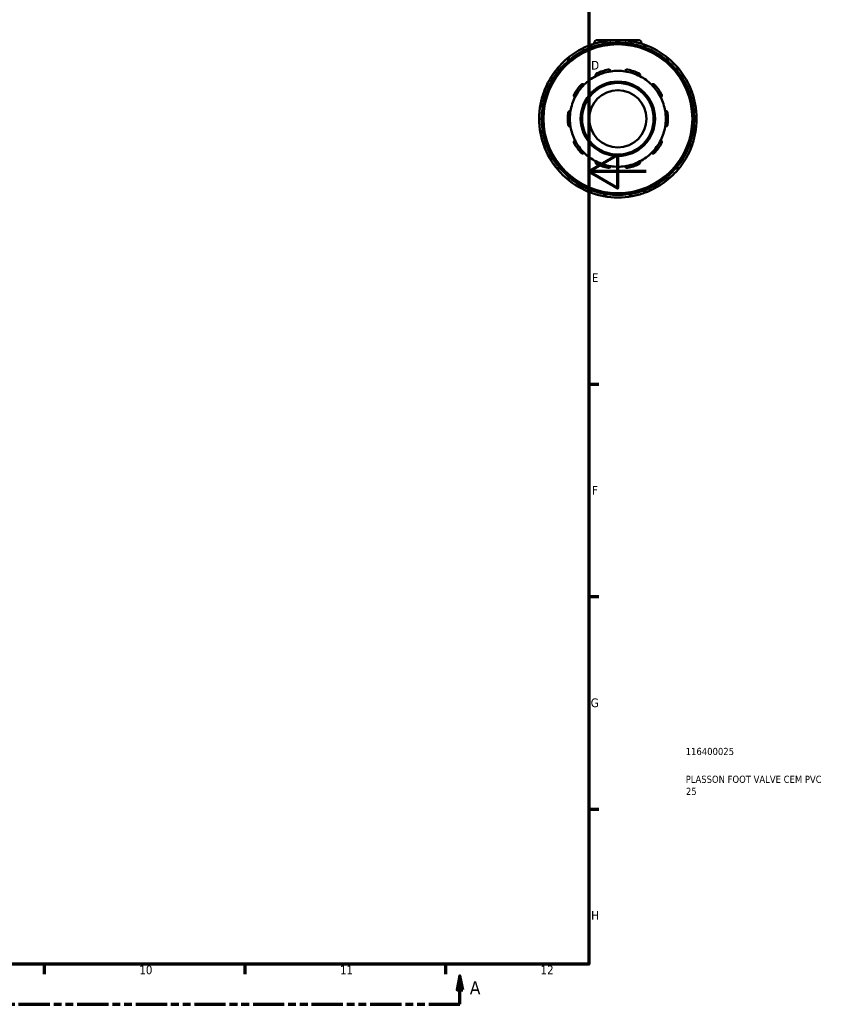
# Model space of a CAD drawing. Header units: millimetres. Extents: x 0 to 905, y -402 to 690.
# Tile 5 of 11: x 622 to 905, y 6 to 350. Entities that reach past the tile are written whole.
import ezdxf

# ---------------------------------------------------------------- set-up
doc = ezdxf.new("R2010")
doc.units = ezdxf.units.MM
doc.linetypes.add('DOUBLE_DASH_CHAIN', pattern=[1.2403, 0.6614, -0.0827, 0.1654, -0.0827, 0.1654, -0.0827])
for name, color, linetype, lineweight in [('Border (ANSI)', 7, 'Continuous', 70), ('Section Line (ANSI)', 7, 'DOUBLE_DASH_CHAIN', 70), ('Title (ISO)', 7, 'Continuous', 50), ('Visible (ANSI)', 7, 'Continuous', 50), ('Visible Narrow (ANSI)', 7, 'Continuous', 35)]:
    doc.layers.add(name, color=color, linetype=linetype, lineweight=lineweight)
doc.styles.add('Label Text (ANSI)', font='tahoma.ttf')
doc.styles.add('Note Text (ANSI)', font='tahoma.ttf')
doc.styles.add('Note Text (ISO)', font='tahoma.ttf')

# ---------------------------------------------------------------- blocks, each defined once
blk = doc.blocks.new('Borders Default Border')
at = {"layer": 'Border (ANSI)'}
for p, q in [((821, 222.75), (824.45, 222.75)), ((821, 148.5), (824.45, 148.5)), ((821, 74.25), (824.45, 74.25)), ((630.75, 20), (630.75, 16.55)), ((700.83, 20), (700.83, 16.55)), ((770.92, 20), (770.92, 16.55))]:
    blk.add_line(p, q, dxfattribs=at)
at = {"layer": 'Border (ANSI)', "flags": 128}
for points in [[(20, 20), (20, 574), (821, 574), (821, 20), (20, 20)], [(841, 297), (821, 297), (831, 302.77), (831, 291.23), (821, 297)]]:
    blk.add_lwpolyline(points, dxfattribs=at)
at = {"layer": 'Border (ANSI)', "attachment_point": 7, "style": 'Note Text (ANSI)'}
for s, insert, char_height in [('D', (821.81, 332.6), 3.05), ('E', (822.05, 258.35), 3.05), ('F', (822.14, 184.1), 3.05), ('G', (821.66, 109.79), 3.05), ('H', (821.81, 35.6), 3.05), ('10', (663.96, 16.49), 3.048), ('11', (734.04, 16.55), 3.048), ('12', (804.13, 16.55), 3.048)]:
    blk.add_mtext(s, dxfattribs=dict(at, insert=insert, char_height=char_height))
blk = doc.blocks.new('Title Blocks ISO')
at = {"layer": 'Title (ISO)', "color": 232, "true_color": 0xca0064, "style": 'Note Text (ISO)'}
for tag, p in [('PART_NUMBER_001', (33.84, 73.13)), ('DESCRIPTION_001', (33.84, 63.4)), ('DESCRIPTION_002', (33.91, 59.18))]:
    blk.add_attdef(tag, p, '', height=2.5, dxfattribs=at)
blk = doc.blocks.new('2dTransSection0')
at = {"layer": 'Section Line (ANSI)', "linetype": 'Continuous'}
for p, q in [((355.72, 16.03), (354.72, 11.03)), ((355.72, 11.03), (355.72, 16.03)), ((356.72, 11.03), (355.72, 16.03)), ((775.96, 16.03), (774.96, 11.03)), ((775.96, 11.03), (775.96, 16.03)), ((776.96, 11.03), (775.96, 16.03)), ((354.72, 11.03), (356.72, 11.03)), ((355.72, 6.03), (355.72, 11.03)), ((774.96, 11.03), (776.96, 11.03)), ((775.96, 6.03), (775.96, 11.03)), ((355.72, 6.03), (366.59, 6.03)), ((765.09, 6.03), (775.96, 6.03))]:
    blk.add_line(p, q, dxfattribs=at)
at = {"layer": 'Section Line (ANSI)', "linetype": 'DOUBLE_DASH_CHAIN', "ltscale": 16.502678}
blk.add_line((355.72, 6.03), (775.96, 6.03), dxfattribs=at)
at = {"layer": 'Section Line (ANSI)', "linetype": 'Continuous', "flags": 128}
for points in [[(356.72, 11.03), (355.72, 16.03), (354.72, 11.03), (356.72, 11.03)], [(776.96, 11.03), (775.96, 16.03), (774.96, 11.03), (776.96, 11.03)]]:
    blk.add_lwpolyline(points, dxfattribs=at)
at = {"layer": 'Section Line (ANSI)'}
for points in [[(356.72, 11.03), (355.72, 16.03), (354.72, 11.03), (356.72, 11.03)], [(776.96, 11.03), (775.96, 16.03), (774.96, 11.03), (776.96, 11.03)]]:
    blk.add_solid(points, dxfattribs=at)
at = {"layer": 'Section Line (ANSI)', "char_height": 4.57, "attachment_point": 7, "style": 'Label Text (ANSI)'}
for insert in [(348.36, 9.53), (779.43, 9.53)]:
    blk.add_mtext('A', dxfattribs=dict(at, insert=insert))

msp = doc.modelspace()

# ---------------------------------------------------------------- linework, layer by layer
at = {"layer": 'Visible (ANSI)'}
for p, q in [((822.898, 341.827), (822.898, 341.661)), ((823.998, 342.927), (838.298, 342.927)), ((827.023, 341.503), (827.023, 341.729)), ((835.273, 341.729), (835.273, 341.503)), ((839.398, 341.827), (839.398, 341.661)), ((821.569, 340.268), (821.682, 340.072)), ((840.613, 340.072), (840.726, 340.268)), ((814.537, 335.947), (814.424, 336.143)), ((847.871, 336.143), (847.758, 335.947)), ((810.432, 332.151), (810.628, 332.038)), ((851.667, 332.038), (851.863, 332.151)), ((806.503, 324.893), (806.307, 325.006)), ((855.988, 325.006), (855.792, 324.893)), ((804.846, 319.552), (805.072, 319.552)), ((857.223, 319.552), (857.45, 319.552)), ((805.072, 311.302), (804.846, 311.302)), ((857.45, 311.302), (857.223, 311.302)), ((806.307, 305.849), (806.503, 305.962)), ((855.792, 305.962), (855.988, 305.849)), ((810.628, 298.817), (810.432, 298.704)), ((851.863, 298.704), (851.667, 298.817)), ((814.424, 294.712), (814.537, 294.908)), ((847.758, 294.908), (847.871, 294.712)), ((821.682, 290.783), (821.569, 290.587)), ((827.023, 289.125), (827.023, 289.352)), ((835.273, 289.352), (835.273, 289.125)), ((840.726, 290.587), (840.613, 290.783))]:
    msp.add_line(p, q, dxfattribs=at)
for radius in [26.4, 13, 12.5, 10]:
    msp.add_circle((831.148, 315.427), radius, dxfattribs=at)
for centre, radius, start, end in [((831.148, 315.427), 27.5, 109.49956, 130.50044), ((822.219, 340.643), 0.75, 109.49956, 210), ((831.148, 315.427), 27.5, 100.50044, 109.49956), ((823.998, 341.827), 1.1, 90, 180), ((831.148, 315.427), 27.5, 79.49956, 100.50044), ((826.273, 341.729), 0.75, 0, 100.50044), ((836.023, 341.729), 0.75, 79.49956, 180), ((831.148, 315.427), 27.5, 70.50044, 79.49956), ((838.298, 341.827), 1.1, 0, 90), ((831.148, 315.427), 27.5, 49.49956, 70.50044), ((840.077, 340.643), 0.75, 330, 70.50044), ((831.148, 315.427), 27.5, 130.50044, 139.49956), ((813.775, 335.768), 0.75, 30, 130.50044), ((848.521, 335.768), 0.75, 49.49956, 150), ((831.148, 315.427), 27.5, 40.50044, 49.49956), ((831.148, 315.427), 27.5, 139.49956, 160.50044), ((810.807, 332.8), 0.75, 139.49956, 240), ((831.148, 315.427), 16.75, 117.41632, 134.58368), ((831.148, 315.427), 16.75, 98.58368, 117.41632), ((831.148, 315.427), 17.5, 101.14938, 114.85062), ((831.148, 315.427), 16.75, 81.41632, 98.58368), ((831.148, 315.427), 16.75, 62.58368, 81.41632), ((831.148, 315.427), 17.5, 65.14938, 78.85062), ((831.148, 315.427), 16.75, 45.41632, 62.58368), ((851.488, 332.8), 0.75, 300, 40.50044), ((831.148, 315.427), 27.5, 19.49956, 40.50044), ((831.148, 315.427), 17.5, 137.14938, 150.85062), ((831.148, 315.427), 16.75, 134.58368, 153.41632), ((831.148, 315.427), 16.75, 26.58368, 45.41632), ((831.148, 315.427), 17.5, 29.14938, 42.85062), ((831.148, 315.427), 27.5, 160.50044, 169.49956), ((805.932, 324.357), 0.75, 60, 160.50044), ((856.363, 324.357), 0.75, 19.49956, 120), ((831.148, 315.427), 27.5, 10.50044, 19.49956), ((831.148, 315.427), 27.5, 169.49956, 190.50044), ((804.846, 320.302), 0.75, 169.49956, 270), ((831.148, 315.427), 16.75, 153.41632, 170.58368), ((831.148, 315.427), 16.75, 9.41632, 26.58368), ((857.45, 320.302), 0.75, 270, 10.50044), ((831.148, 315.427), 27.5, 349.49956, 10.50044), ((831.148, 315.427), 17.5, 173.14938, 186.85062), ((831.148, 315.427), 16.75, 170.58368, 189.41632), ((831.148, 315.427), 16.75, 350.58368, 9.41632), ((831.148, 315.427), 17.5, 353.14938, 6.85062), ((804.846, 310.552), 0.75, 90, 190.50044), ((831.148, 315.427), 27.5, 190.50044, 199.49956), ((831.148, 315.427), 16.75, 189.41632, 206.58368), ((831.148, 315.427), 16.75, 333.41632, 350.58368), ((831.148, 315.427), 27.5, 340.50044, 349.49956), ((857.45, 310.552), 0.75, 349.49956, 90), ((831.148, 315.427), 27.5, 199.49956, 220.50044), ((805.932, 306.498), 0.75, 199.49956, 300), ((831.148, 315.427), 17.5, 209.14938, 222.85062), ((831.148, 315.427), 16.75, 206.58368, 225.41632), ((831.148, 315.427), 16.75, 314.58368, 333.41632), ((831.148, 315.427), 17.5, 317.14938, 330.85062), ((831.148, 315.427), 27.5, 319.49956, 340.50044), ((856.363, 306.498), 0.75, 240, 340.50044), ((831.148, 315.427), 16.75, 225.41632, 242.58368), ((831.148, 315.427), 16.75, 297.41632, 314.58368), ((831.148, 315.427), 16.75, 242.58368, 261.41632), ((831.148, 315.427), 17.5, 245.14938, 258.85062), ((831.148, 315.427), 16.75, 278.58368, 297.41632), ((831.148, 315.427), 17.5, 281.14938, 294.85062), ((810.807, 298.054), 0.75, 120, 220.50044), ((831.148, 315.427), 27.5, 220.50044, 229.49956), ((831.148, 315.427), 16.75, 261.41632, 278.58368), ((831.148, 315.427), 27.5, 310.50044, 319.49956), ((851.488, 298.054), 0.75, 319.49956, 60), ((813.775, 295.087), 0.75, 229.49956, 330), ((831.148, 315.427), 27.5, 229.49956, 250.50044), ((831.148, 315.427), 27.5, 289.49956, 310.50044), ((848.521, 295.087), 0.75, 210, 310.50044), ((822.219, 290.212), 0.75, 150, 250.50044), ((831.148, 315.427), 27.5, 250.50044, 259.49956), ((826.273, 289.125), 0.75, 259.49956, 0), ((836.023, 289.125), 0.75, 180, 280.50044), ((831.148, 315.427), 27.5, 280.50044, 289.49956), ((840.077, 290.212), 0.75, 289.49956, 30), ((831.148, 315.427), 27.5, 259.49956, 280.50044)]:
    msp.add_arc(centre, radius, start, end, dxfattribs=at)
for points, knots in [([(823.435, 330.296), (823.397, 330.374), (823.37, 330.465), (823.352, 330.662), (823.364, 330.769), (823.427, 330.951), (823.474, 331.04), (823.575, 331.157), (823.614, 331.193), (823.699, 331.257), (823.745, 331.285), (823.793, 331.307)], [0.26967106, 0.26967106, 0.26967106, 0.26967106, 0.30611964, 0.30611964, 0.34493214, 0.34493214, 0.37683144, 0.37683144, 0.39278109, 0.39278109, 0.40873074, 0.40873074, 0.40873074, 0.40873074]), ([(827.764, 332.597), (827.816, 332.607), (827.87, 332.612), (827.976, 332.61), (828.028, 332.603), (828.179, 332.568), (828.269, 332.525), (828.427, 332.414), (828.5, 332.334), (828.601, 332.165), (828.633, 332.075), (828.648, 331.99)], [0.1414236, 0.1414236, 0.1414236, 0.1414236, 0.15737325, 0.15737325, 0.1733229, 0.1733229, 0.2052222, 0.2052222, 0.2440347, 0.2440347, 0.28048328, 0.28048328, 0.28048328, 0.28048328]), ([(833.648, 331.99), (833.663, 332.075), (833.694, 332.165), (833.796, 332.334), (833.868, 332.414), (834.026, 332.525), (834.117, 332.568), (834.267, 332.603), (834.32, 332.61), (834.426, 332.612), (834.479, 332.607), (834.532, 332.597)], [0.26967106, 0.26967106, 0.26967106, 0.26967106, 0.30611964, 0.30611964, 0.34493214, 0.34493214, 0.37683144, 0.37683144, 0.39278109, 0.39278109, 0.40873074, 0.40873074, 0.40873074, 0.40873074]), ([(838.502, 331.307), (838.55, 331.285), (838.597, 331.257), (838.681, 331.193), (838.72, 331.157), (838.821, 331.04), (838.869, 330.951), (838.931, 330.769), (838.943, 330.662), (838.926, 330.465), (838.899, 330.374), (838.86, 330.296)], [0.1414236, 0.1414236, 0.1414236, 0.1414236, 0.15737325, 0.15737325, 0.1733229, 0.1733229, 0.2052222, 0.2052222, 0.2440347, 0.2440347, 0.28048328, 0.28048328, 0.28048328, 0.28048328]), ([(818.318, 327.329), (818.354, 327.368), (818.395, 327.403), (818.482, 327.464), (818.528, 327.49), (818.671, 327.55), (818.769, 327.567), (818.962, 327.57), (819.068, 327.549), (819.25, 327.471), (819.328, 327.418), (819.39, 327.357)], [0.1414236, 0.1414236, 0.1414236, 0.1414236, 0.15737325, 0.15737325, 0.1733229, 0.1733229, 0.2052222, 0.2052222, 0.2440347, 0.2440347, 0.28048328, 0.28048328, 0.28048328, 0.28048328]), ([(842.905, 327.357), (842.968, 327.418), (843.046, 327.471), (843.228, 327.549), (843.333, 327.57), (843.526, 327.567), (843.625, 327.55), (843.767, 327.49), (843.814, 327.464), (843.901, 327.403), (843.941, 327.368), (843.977, 327.329)], [0.26967106, 0.26967106, 0.26967106, 0.26967106, 0.30611964, 0.30611964, 0.34493214, 0.34493214, 0.37683144, 0.37683144, 0.39278109, 0.39278109, 0.40873074, 0.40873074, 0.40873074, 0.40873074]), ([(816.168, 322.923), (816.092, 322.964), (816.017, 323.021), (815.887, 323.17), (815.834, 323.264), (815.777, 323.448), (815.763, 323.548), (815.776, 323.702), (815.786, 323.754), (815.817, 323.855), (815.838, 323.905), (815.864, 323.951)], [0.26967106, 0.26967106, 0.26967106, 0.26967106, 0.30611964, 0.30611964, 0.34493214, 0.34493214, 0.37683144, 0.37683144, 0.39278109, 0.39278109, 0.40873074, 0.40873074, 0.40873074, 0.40873074]), ([(846.431, 323.951), (846.457, 323.905), (846.478, 323.855), (846.509, 323.754), (846.519, 323.702), (846.532, 323.548), (846.519, 323.448), (846.462, 323.264), (846.409, 323.17), (846.279, 323.021), (846.204, 322.964), (846.127, 322.923)], [0.1414236, 0.1414236, 0.1414236, 0.1414236, 0.15737325, 0.15737325, 0.1733229, 0.1733229, 0.2052222, 0.2052222, 0.2440347, 0.2440347, 0.28048328, 0.28048328, 0.28048328, 0.28048328]), ([(813.773, 317.515), (813.779, 317.568), (813.791, 317.62), (813.826, 317.721), (813.848, 317.768), (813.928, 317.901), (813.998, 317.973), (814.152, 318.089), (814.25, 318.134), (814.443, 318.178), (814.538, 318.18), (814.623, 318.168)], [0.1414236, 0.1414236, 0.1414236, 0.1414236, 0.15737325, 0.15737325, 0.1733229, 0.1733229, 0.2052222, 0.2052222, 0.2440347, 0.2440347, 0.28048328, 0.28048328, 0.28048328, 0.28048328]), ([(847.672, 318.168), (847.758, 318.18), (847.853, 318.178), (848.045, 318.134), (848.143, 318.089), (848.298, 317.973), (848.367, 317.901), (848.447, 317.768), (848.47, 317.721), (848.504, 317.62), (848.516, 317.568), (848.523, 317.515)], [0.26967106, 0.26967106, 0.26967106, 0.26967106, 0.30611964, 0.30611964, 0.34493214, 0.34493214, 0.37683144, 0.37683144, 0.39278109, 0.39278109, 0.40873074, 0.40873074, 0.40873074, 0.40873074]), ([(814.623, 312.687), (814.538, 312.675), (814.443, 312.677), (814.25, 312.721), (814.152, 312.766), (813.998, 312.882), (813.928, 312.954), (813.848, 313.086), (813.826, 313.134), (813.791, 313.235), (813.779, 313.287), (813.773, 313.34)], [0.26967106, 0.26967106, 0.26967106, 0.26967106, 0.30611964, 0.30611964, 0.34493214, 0.34493214, 0.37683144, 0.37683144, 0.39278109, 0.39278109, 0.40873074, 0.40873074, 0.40873074, 0.40873074]), ([(848.523, 313.34), (848.516, 313.287), (848.504, 313.235), (848.47, 313.134), (848.447, 313.086), (848.367, 312.954), (848.298, 312.882), (848.143, 312.766), (848.045, 312.721), (847.853, 312.677), (847.758, 312.675), (847.672, 312.687)], [0.1414236, 0.1414236, 0.1414236, 0.1414236, 0.15737325, 0.15737325, 0.1733229, 0.1733229, 0.2052222, 0.2052222, 0.2440347, 0.2440347, 0.28048328, 0.28048328, 0.28048328, 0.28048328]), ([(815.864, 306.903), (815.838, 306.95), (815.817, 306.999), (815.786, 307.101), (815.776, 307.153), (815.763, 307.307), (815.777, 307.406), (815.834, 307.591), (815.887, 307.685), (816.017, 307.834), (816.092, 307.891), (816.168, 307.932)], [0.1414236, 0.1414236, 0.1414236, 0.1414236, 0.15737325, 0.15737325, 0.1733229, 0.1733229, 0.2052222, 0.2052222, 0.2440347, 0.2440347, 0.28048328, 0.28048328, 0.28048328, 0.28048328]), ([(846.127, 307.932), (846.204, 307.891), (846.279, 307.834), (846.409, 307.685), (846.462, 307.591), (846.519, 307.406), (846.532, 307.307), (846.519, 307.153), (846.509, 307.101), (846.478, 306.999), (846.457, 306.95), (846.431, 306.903)], [0.26967106, 0.26967106, 0.26967106, 0.26967106, 0.30611964, 0.30611964, 0.34493214, 0.34493214, 0.37683144, 0.37683144, 0.39278109, 0.39278109, 0.40873074, 0.40873074, 0.40873074, 0.40873074]), ([(819.39, 303.498), (819.328, 303.437), (819.25, 303.383), (819.068, 303.306), (818.962, 303.284), (818.769, 303.287), (818.671, 303.305), (818.528, 303.365), (818.482, 303.391), (818.395, 303.451), (818.354, 303.487), (818.318, 303.526)], [0.26967106, 0.26967106, 0.26967106, 0.26967106, 0.30611964, 0.30611964, 0.34493214, 0.34493214, 0.37683144, 0.37683144, 0.39278109, 0.39278109, 0.40873074, 0.40873074, 0.40873074, 0.40873074]), ([(843.977, 303.526), (843.941, 303.487), (843.901, 303.451), (843.814, 303.391), (843.767, 303.365), (843.625, 303.305), (843.526, 303.287), (843.333, 303.284), (843.228, 303.306), (843.046, 303.383), (842.968, 303.437), (842.905, 303.498)], [0.1414236, 0.1414236, 0.1414236, 0.1414236, 0.15737325, 0.15737325, 0.1733229, 0.1733229, 0.2052222, 0.2052222, 0.2440347, 0.2440347, 0.28048328, 0.28048328, 0.28048328, 0.28048328]), ([(823.793, 299.548), (823.745, 299.57), (823.699, 299.598), (823.614, 299.662), (823.575, 299.698), (823.474, 299.815), (823.427, 299.903), (823.364, 300.086), (823.352, 300.193), (823.37, 300.39), (823.397, 300.481), (823.435, 300.559)], [0.1414236, 0.1414236, 0.1414236, 0.1414236, 0.15737325, 0.15737325, 0.1733229, 0.1733229, 0.2052222, 0.2052222, 0.2440347, 0.2440347, 0.28048328, 0.28048328, 0.28048328, 0.28048328]), ([(838.86, 300.559), (838.899, 300.481), (838.926, 300.39), (838.943, 300.193), (838.931, 300.086), (838.869, 299.903), (838.821, 299.815), (838.72, 299.698), (838.681, 299.662), (838.597, 299.598), (838.55, 299.57), (838.502, 299.548)], [0.26967106, 0.26967106, 0.26967106, 0.26967106, 0.30611964, 0.30611964, 0.34493214, 0.34493214, 0.37683144, 0.37683144, 0.39278109, 0.39278109, 0.40873074, 0.40873074, 0.40873074, 0.40873074]), ([(828.648, 298.865), (828.633, 298.779), (828.601, 298.69), (828.5, 298.521), (828.427, 298.441), (828.269, 298.33), (828.179, 298.286), (828.028, 298.251), (827.976, 298.245), (827.87, 298.243), (827.816, 298.247), (827.764, 298.258)], [0.26967106, 0.26967106, 0.26967106, 0.26967106, 0.30611964, 0.30611964, 0.34493214, 0.34493214, 0.37683144, 0.37683144, 0.39278109, 0.39278109, 0.40873074, 0.40873074, 0.40873074, 0.40873074]), ([(834.532, 298.258), (834.479, 298.247), (834.426, 298.243), (834.32, 298.245), (834.267, 298.251), (834.117, 298.286), (834.026, 298.33), (833.868, 298.441), (833.796, 298.521), (833.694, 298.69), (833.663, 298.779), (833.648, 298.865)], [0.1414236, 0.1414236, 0.1414236, 0.1414236, 0.15737325, 0.15737325, 0.1733229, 0.1733229, 0.2052222, 0.2052222, 0.2440347, 0.2440347, 0.28048328, 0.28048328, 0.28048328, 0.28048328])]:
    msp.add_open_spline(points, degree=3, knots=knots, dxfattribs=at)
at = {"layer": 'Visible Narrow (ANSI)'}
for p, q in [((821.571, 340.269), (822.168, 340.614)), ((821.969, 341.348), (822.199, 340.699)), ((822.388, 340.35), (822.227, 340.628)), ((823.395, 341.827), (822.899, 341.827)), ((826.262, 341.787), (826.136, 342.465)), ((826.273, 341.712), (826.273, 341.391)), ((826.332, 341.729), (827.02, 341.729)), ((835.275, 341.729), (835.964, 341.729)), ((836.023, 341.391), (836.023, 341.712)), ((836.159, 342.465), (836.033, 341.787)), ((839.396, 341.827), (838.901, 341.827)), ((840.068, 340.628), (839.908, 340.35)), ((840.097, 340.699), (840.326, 341.348)), ((840.128, 340.614), (840.724, 340.269)), ((813.737, 335.813), (813.289, 336.337)), ((813.784, 335.753), (813.944, 335.475)), ((813.826, 335.798), (814.422, 336.142)), ((847.873, 336.142), (848.47, 335.798)), ((848.351, 335.475), (848.512, 335.753)), ((849.006, 336.337), (848.559, 335.813)), ((810.238, 333.286), (810.762, 332.838)), ((810.433, 332.153), (810.778, 332.749)), ((811.1, 332.631), (810.822, 332.791)), ((851.473, 332.791), (851.196, 332.631)), ((851.518, 332.749), (851.862, 332.153)), ((851.533, 332.838), (852.057, 333.286)), ((805.877, 324.376), (805.227, 324.606)), ((805.947, 324.348), (806.225, 324.187)), ((805.961, 324.407), (806.306, 325.004)), ((855.99, 325.004), (856.334, 324.407)), ((856.071, 324.187), (856.348, 324.348)), ((857.068, 324.606), (856.419, 324.376)), ((804.111, 320.439), (804.788, 320.313)), ((804.846, 319.555), (804.846, 320.244)), ((805.184, 320.302), (804.863, 320.302)), ((857.432, 320.302), (857.112, 320.302)), ((857.45, 320.244), (857.45, 319.555)), ((857.508, 320.313), (858.185, 320.439)), ((804.788, 310.542), (804.111, 310.416)), ((804.846, 310.611), (804.846, 311.3)), ((804.863, 310.552), (805.184, 310.552)), ((857.112, 310.552), (857.432, 310.552)), ((857.45, 311.3), (857.45, 310.611)), ((858.185, 310.416), (857.508, 310.542)), ((805.227, 306.249), (805.877, 306.479)), ((806.225, 306.667), (805.947, 306.507)), ((806.306, 305.851), (805.961, 306.447)), ((856.334, 306.447), (855.99, 305.851)), ((856.348, 306.507), (856.071, 306.667)), ((856.419, 306.479), (857.068, 306.249)), ((810.762, 298.016), (810.238, 297.569)), ((810.778, 298.105), (810.433, 298.702)), ((810.822, 298.063), (811.1, 298.224)), ((851.196, 298.224), (851.473, 298.063)), ((851.862, 298.702), (851.518, 298.105)), ((852.057, 297.569), (851.533, 298.016)), ((813.289, 294.518), (813.737, 295.042)), ((813.944, 295.38), (813.784, 295.102)), ((814.422, 294.713), (813.826, 295.057)), ((848.47, 295.057), (847.873, 294.713)), ((848.512, 295.102), (848.351, 295.38)), ((848.559, 295.042), (849.006, 294.518)), ((822.168, 290.241), (821.571, 290.585)), ((822.199, 290.156), (821.969, 289.507)), ((822.227, 290.227), (822.388, 290.505)), ((826.136, 288.39), (826.262, 289.067)), ((826.273, 289.464), (826.273, 289.143)), ((827.02, 289.125), (826.332, 289.125)), ((835.964, 289.125), (835.275, 289.125)), ((836.023, 289.143), (836.023, 289.464)), ((836.033, 289.067), (836.159, 288.39)), ((839.908, 290.505), (840.068, 290.227)), ((840.326, 289.507), (840.097, 290.156)), ((840.724, 290.585), (840.128, 290.241))]:
    msp.add_line(p, q, dxfattribs=at)
msp.add_circle((831.148, 315.427), 25.9, dxfattribs=at)
for start, end in [(100.95039, 109.04961), (81.99544, 98.00456), (70.95039, 79.04961), (111.99544, 128.00456), (51.99544, 68.00456), (130.95039, 139.04961), (40.95039, 49.04961), (141.99544, 158.00456), (21.99544, 38.00456), (160.95039, 169.04961), (10.95039, 19.04961), (171.99544, 188.00456), (351.99544, 8.00456), (190.95039, 199.04961), (340.95039, 349.04961), (201.99544, 218.00456), (321.99544, 338.00456), (220.95039, 229.04961), (310.95039, 319.04961), (231.99544, 248.00456), (291.99544, 308.00456), (250.95039, 259.04961), (280.95039, 289.04961), (261.99544, 278.00456)]:
    msp.add_arc((831.148, 315.427), 26.75, start, end, dxfattribs=at)

# ---------------------------------------------------------------- block references
msp.add_blockref('Borders Default Border', (0, 0))
msp.add_blockref('Title Blocks ISO', (821, 20)).add_auto_attribs({'PART_NUMBER_001': '116400025', 'DESCRIPTION_001': 'PLASSON FOOT VALVE CEM PVC', 'DESCRIPTION_002': '25'})
at = {"layer": 'Section Line (ANSI)'}
msp.add_blockref('2dTransSection0', (0, 0), dxfattribs=at)

doc.saveas('drawing.dxf')
